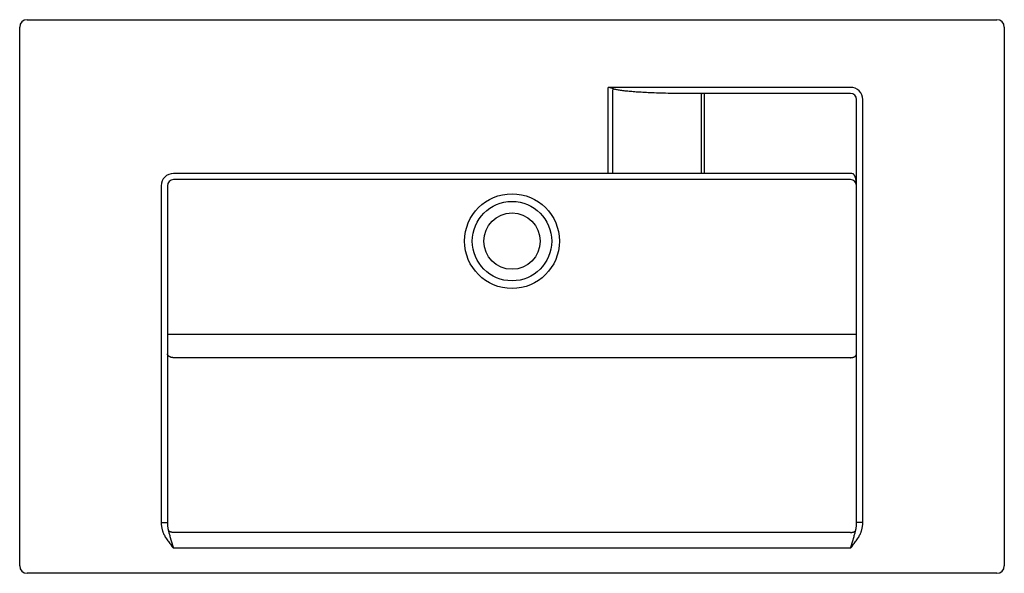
# Model space of a CAD drawing. Header units: millimetres. Extents: x -0.4 to 0.4, y -0.45 to 0.
import ezdxf

# ---------------------------------------------------------------- set-up
doc = ezdxf.new("R2010")
doc.units = ezdxf.units.MM
doc.layers.add('BLOCKS', color=3, linetype='Continuous')

msp = doc.modelspace()

# ---------------------------------------------------------------- linework, layer by layer
at = {"layer": 'BLOCKS'}
for p, q in [((-0.394, 0), (0.394, 0)), ((-0.4, -0.444), (-0.4, -0.006)), ((0.4, -0.006), (0.4, -0.444)), ((0.08045, -0.05575), (0.07801, -0.055)), ((0.07801, -0.125), (0.07801, -0.055)), ((0.275, -0.055), (0.07801, -0.055)), ((0.08237, -0.05633), (0.08045, -0.05575)), ((0.08206, -0.05695), (0.08197, -0.05713)), ((0.08215, -0.05677), (0.08206, -0.05695)), ((0.08224, -0.05659), (0.08215, -0.05677)), ((0.275, -0.06), (0.1402, -0.06)), ((0.15633, -0.125), (0.15633, -0.06)), ((0.28, -0.40857), (0.28, -0.065)), ((0.285, -0.40857), (0.285, -0.065)), ((0.275, -0.125), (-0.275, -0.125)), ((-0.285, -0.135), (-0.285, -0.40857)), ((-0.28, -0.135), (-0.28, -0.40857)), ((0.275, -0.13), (-0.275, -0.13)), ((-0.28, -0.25552), (0.28, -0.25552)), ((0.275, -0.27472), (-0.275, -0.27472)), ((-0.285, -0.40857), (-0.28, -0.40857)), ((0.285, -0.40857), (0.28, -0.40857)), ((-0.2771, -0.42274), (-0.275, -0.42962)), ((0.275, -0.41682), (-0.275, -0.41682)), ((0.275, -0.42962), (0.27683, -0.42365)), ((0.27683, -0.42365), (0.27764, -0.42097)), ((0.275, -0.42962), (-0.275, -0.42962)), ((0.394, -0.45), (-0.394, -0.45))]:
    msp.add_line(p, q, dxfattribs=at)
for points in [[(0.08197, -0.125, 0), (0.08197, -0.05713, 0)], [(0.08237, -0.05633, 0), (0.08233, -0.05642, 0), (0.08224, -0.05659, 0)], [(0.1402, -0.06, 0), (0.13779, -0.06, 0), (0.13545, -0.05998, 0), (0.13319, -0.05997, 0), (0.13099, -0.05994, 0), (0.12886, -0.05991, 0), (0.12679, -0.05987, 0), (0.12479, -0.05983, 0), (0.12285, -0.05979, 0), (0.12096, -0.05974, 0), (0.11913, -0.05968, 0), (0.11735, -0.05962, 0), (0.11563, -0.05956, 0), (0.11396, -0.0595, 0), (0.11233, -0.05943, 0), (0.11075, -0.05936, 0), (0.10922, -0.05928, 0), (0.10774, -0.0592, 0), (0.10629, -0.05913, 0), (0.10489, -0.05904, 0), (0.10354, -0.05896, 0), (0.10222, -0.05887, 0), (0.10094, -0.05878, 0), (0.0997, -0.05869, 0), (0.0985, -0.05859, 0), (0.09733, -0.0585, 0), (0.0962, -0.0584, 0), (0.0951, -0.0583, 0), (0.09403, -0.05819, 0), (0.093, -0.05809, 0), (0.09199, -0.05798, 0), (0.09102, -0.05786, 0), (0.09008, -0.05775, 0), (0.08917, -0.05763, 0), (0.08829, -0.05751, 0), (0.08745, -0.05738, 0), (0.08663, -0.05725, 0), (0.08584, -0.05712, 0), (0.08508, -0.05698, 0), (0.08436, -0.05683, 0), (0.08366, -0.05667, 0), (0.083, -0.05651, 0), (0.08237, -0.05633, 0)], [(0.15408, -0.06, 0), (0.15406, -0.06, 0), (0.15404, -0.06001, 0), (0.15402, -0.06003, 0), (0.15401, -0.06005, 0), (0.15399, -0.06008, 0), (0.15397, -0.06012, 0), (0.15395, -0.06016, 0), (0.15393, -0.06021, 0), (0.15392, -0.06027, 0), (0.1539, -0.06033, 0), (0.15388, -0.0604, 0), (0.15387, -0.06048, 0), (0.15385, -0.06056, 0), (0.15384, -0.06064, 0), (0.15382, -0.06073, 0), (0.15381, -0.06083, 0), (0.15379, -0.06093, 0), (0.15378, -0.06104, 0), (0.15377, -0.06115, 0), (0.15376, -0.06126, 0), (0.15375, -0.06138, 0), (0.15374, -0.0615, 0), (0.15373, -0.06163, 0), (0.15372, -0.06175, 0), (0.15371, -0.06189, 0), (0.15371, -0.06202, 0), (0.1537, -0.06215, 0), (0.1537, -0.06229, 0), (0.15369, -0.06243, 0), (0.15369, -0.06257, 0), (0.15369, -0.06271, 0), (0.15368, -0.06286, 0), (0.15368, -0.125, 0)], [(0.28, -0.135, 0), (0.27999, -0.13446, 0), (0.27998, -0.13394, 0), (0.27995, -0.13344, 0), (0.27992, -0.13296, 0), (0.27988, -0.13251, 0), (0.27984, -0.13207, 0), (0.27978, -0.13165, 0), (0.27973, -0.13126, 0), (0.27967, -0.13088, 0), (0.2796, -0.13051, 0), (0.27953, -0.13017, 0), (0.27946, -0.12984, 0), (0.27939, -0.12952, 0), (0.27931, -0.12922, 0), (0.27923, -0.12893, 0), (0.27915, -0.12866, 0), (0.27907, -0.1284, 0), (0.27898, -0.12815, 0), (0.2789, -0.12792, 0), (0.27881, -0.1277, 0), (0.27873, -0.12749, 0), (0.27864, -0.12729, 0), (0.27855, -0.1271, 0), (0.27846, -0.12693, 0), (0.27837, -0.12676, 0), (0.27829, -0.1266, 0), (0.2782, -0.12646, 0), (0.27811, -0.12632, 0), (0.27803, -0.1262, 0), (0.27794, -0.12608, 0), (0.27786, -0.12597, 0), (0.27778, -0.12587, 0), (0.2777, -0.12577, 0), (0.27761, -0.12568, 0), (0.27753, -0.1256, 0), (0.27745, -0.12553, 0), (0.27738, -0.12546, 0), (0.2773, -0.1254, 0), (0.27722, -0.12534, 0), (0.27715, -0.12529, 0), (0.27707, -0.12524, 0), (0.277, -0.1252, 0)], [(-0.275, -0.27472, 0), (-0.27522, -0.27472, 0), (-0.27544, -0.27471, 0), (-0.27565, -0.2747, 0), (-0.27587, -0.27467, 0), (-0.27608, -0.27465, 0), (-0.27629, -0.27461, 0), (-0.2765, -0.27458, 0), (-0.27671, -0.27453, 0), (-0.27691, -0.27448, 0), (-0.27711, -0.27442, 0), (-0.27731, -0.27436, 0), (-0.2775, -0.27429, 0), (-0.27769, -0.27422, 0), (-0.27787, -0.27414, 0), (-0.27804, -0.27406, 0), (-0.27821, -0.27397, 0), (-0.27838, -0.27388, 0), (-0.27854, -0.27379, 0), (-0.27869, -0.27369, 0), (-0.27883, -0.27358, 0), (-0.27897, -0.27347, 0), (-0.2791, -0.27336, 0), (-0.27922, -0.27324, 0), (-0.27933, -0.27312, 0), (-0.27944, -0.273, 0), (-0.27953, -0.27288, 0), (-0.27962, -0.27275, 0), (-0.2797, -0.27262, 0), (-0.27977, -0.27249, 0), (-0.27983, -0.27235, 0), (-0.27988, -0.27222, 0), (-0.27992, -0.27208, 0), (-0.27996, -0.27194, 0), (-0.27998, -0.2718, 0), (-0.28, -0.27166, 0), (-0.28, -0.27152, 0)], [(0.275, -0.27472, 0), (0.27522, -0.27472, 0), (0.27544, -0.27471, 0), (0.27565, -0.2747, 0), (0.27587, -0.27467, 0), (0.27608, -0.27465, 0), (0.27629, -0.27461, 0), (0.2765, -0.27458, 0), (0.27671, -0.27453, 0), (0.27691, -0.27448, 0), (0.27711, -0.27442, 0), (0.27731, -0.27436, 0), (0.2775, -0.27429, 0), (0.27769, -0.27422, 0), (0.27787, -0.27414, 0), (0.27804, -0.27406, 0), (0.27821, -0.27397, 0), (0.27838, -0.27388, 0), (0.27854, -0.27379, 0), (0.27869, -0.27369, 0), (0.27883, -0.27358, 0), (0.27897, -0.27347, 0), (0.2791, -0.27336, 0), (0.27922, -0.27324, 0), (0.27933, -0.27312, 0), (0.27944, -0.273, 0), (0.27953, -0.27288, 0), (0.27962, -0.27275, 0), (0.2797, -0.27262, 0), (0.27977, -0.27249, 0), (0.27983, -0.27235, 0), (0.27988, -0.27222, 0), (0.27992, -0.27208, 0), (0.27996, -0.27194, 0), (0.27998, -0.2718, 0), (0.28, -0.27166, 0), (0.28, -0.27152, 0)], [(-0.285, -0.40857, 0), (-0.28499, -0.40922, 0), (-0.28496, -0.40986, 0), (-0.28492, -0.41049, 0), (-0.28487, -0.4111, 0), (-0.2848, -0.41171, 0), (-0.28471, -0.4123, 0), (-0.28461, -0.41288, 0), (-0.2845, -0.41345, 0), (-0.28437, -0.41401, 0), (-0.28424, -0.41456, 0), (-0.28409, -0.41509, 0), (-0.28393, -0.41561, 0), (-0.28375, -0.41613, 0), (-0.28357, -0.41663, 0), (-0.28337, -0.41712, 0)], [(-0.28, -0.40857, 0), (-0.28, -0.40909, 0), (-0.27998, -0.4096, 0), (-0.27996, -0.41009, 0), (-0.27993, -0.41058, 0), (-0.2799, -0.41106, 0), (-0.27986, -0.41154, 0), (-0.27981, -0.412, 0), (-0.27975, -0.41245, 0), (-0.27969, -0.41289, 0), (-0.27962, -0.41333, 0), (-0.27954, -0.41375, 0), (-0.27946, -0.41417, 0), (-0.27938, -0.41458, 0), (-0.27928, -0.41498, 0), (-0.27918, -0.41537, 0)], [(-0.275, -0.41682, 0), (-0.27521, -0.41681, 0), (-0.27541, -0.41681, 0), (-0.27562, -0.41679, 0), (-0.27582, -0.41677, 0), (-0.27603, -0.41675, 0), (-0.27623, -0.41672, 0), (-0.27643, -0.41668, 0), (-0.27662, -0.41664, 0), (-0.27682, -0.4166, 0), (-0.27701, -0.41655, 0), (-0.27719, -0.41649, 0), (-0.27738, -0.41643, 0), (-0.27756, -0.41637, 0), (-0.27773, -0.4163, 0), (-0.2779, -0.41622, 0), (-0.27807, -0.41614, 0), (-0.27823, -0.41606, 0), (-0.27838, -0.41597, 0), (-0.27853, -0.41588, 0), (-0.27868, -0.41578, 0), (-0.27881, -0.41569, 0), (-0.27894, -0.41558, 0), (-0.27907, -0.41548, 0), (-0.27918, -0.41537, 0)], [(-0.27918, -0.41537, 0), (-0.27905, -0.41593, 0), (-0.27889, -0.41654, 0), (-0.27872, -0.41718, 0), (-0.27854, -0.41785, 0), (-0.27834, -0.41856, 0), (-0.27812, -0.41931, 0), (-0.27789, -0.42012, 0), (-0.27764, -0.42097, 0), (-0.2771, -0.42274, 0)], [(0.275, -0.41682, 0), (0.27521, -0.41681, 0), (0.27541, -0.41681, 0), (0.27562, -0.41679, 0), (0.27582, -0.41677, 0), (0.27603, -0.41675, 0), (0.27623, -0.41672, 0), (0.27643, -0.41668, 0), (0.27662, -0.41664, 0), (0.27682, -0.4166, 0), (0.27701, -0.41655, 0), (0.27719, -0.41649, 0), (0.27738, -0.41643, 0), (0.27756, -0.41637, 0), (0.27773, -0.4163, 0), (0.2779, -0.41622, 0), (0.27807, -0.41614, 0), (0.27823, -0.41606, 0), (0.27838, -0.41597, 0), (0.27853, -0.41588, 0), (0.27868, -0.41578, 0), (0.27881, -0.41569, 0), (0.27894, -0.41558, 0), (0.27907, -0.41548, 0), (0.27918, -0.41537, 0)], [(0.27764, -0.42097, 0), (0.27789, -0.42012, 0), (0.27812, -0.41931, 0), (0.27834, -0.41856, 0), (0.27854, -0.41785, 0), (0.27872, -0.41718, 0), (0.27889, -0.41654, 0), (0.27905, -0.41593, 0), (0.27918, -0.41537, 0)], [(0.27918, -0.41537, 0), (0.27928, -0.41498, 0), (0.27938, -0.41458, 0), (0.27946, -0.41417, 0), (0.27954, -0.41375, 0), (0.27962, -0.41333, 0), (0.27969, -0.41289, 0), (0.27975, -0.41245, 0), (0.27981, -0.412, 0), (0.27986, -0.41154, 0), (0.2799, -0.41106, 0), (0.27993, -0.41058, 0), (0.27996, -0.41009, 0), (0.27998, -0.4096, 0), (0.28, -0.40909, 0), (0.28, -0.40857, 0)], [(0.28337, -0.41712, 0), (0.28357, -0.41663, 0), (0.28375, -0.41613, 0), (0.28393, -0.41561, 0), (0.28409, -0.41509, 0), (0.28424, -0.41456, 0), (0.28437, -0.41401, 0), (0.2845, -0.41345, 0), (0.28461, -0.41288, 0), (0.28471, -0.4123, 0), (0.2848, -0.41171, 0), (0.28487, -0.4111, 0), (0.28492, -0.41049, 0), (0.28496, -0.40986, 0), (0.28499, -0.40922, 0), (0.285, -0.40857, 0)], [(-0.28337, -0.41712, 0), (-0.28309, -0.41776, 0), (-0.28279, -0.41842, 0), (-0.28245, -0.41909, 0), (-0.28208, -0.41978, 0), (-0.28168, -0.42049, 0), (-0.28125, -0.42122, 0), (-0.28078, -0.42197, 0), (-0.28027, -0.42274, 0), (-0.27975, -0.4235, 0), (-0.27921, -0.42426, 0), (-0.27865, -0.42501, 0), (-0.2781, -0.42574, 0), (-0.27757, -0.42643, 0), (-0.27705, -0.42709, 0), (-0.27602, -0.42837, 0)], [(0.27705, -0.42709, 0), (0.27757, -0.42643, 0), (0.2781, -0.42574, 0), (0.27865, -0.42501, 0), (0.27921, -0.42426, 0), (0.27975, -0.4235, 0), (0.28027, -0.42274, 0), (0.28078, -0.42197, 0), (0.28125, -0.42122, 0), (0.28168, -0.42049, 0), (0.28208, -0.41978, 0), (0.28245, -0.41909, 0), (0.28279, -0.41842, 0), (0.28309, -0.41776, 0), (0.28337, -0.41712, 0)], [(-0.27602, -0.42837, 0), (-0.27551, -0.429, 0), (-0.275, -0.42962, 0)], [(0.275, -0.42962, 0), (0.27551, -0.429, 0), (0.27602, -0.42837, 0), (0.27705, -0.42709, 0)]]:
    msp.add_polyline3d(points, dxfattribs=at)
for radius in [0.03851, 0.03226, 0.02288]:
    msp.add_circle((0, -0.18), radius, dxfattribs=at)
for centre, radius, start, end in [((-0.394, -0.006), 0.006, 90, 180), ((0.394, -0.006), 0.006, 0, 90), ((0.275, -0.065), 0.01, 0, 90), ((0.275, -0.065), 0.005, 0, 90), ((-0.275, -0.135), 0.01, 90, 180), ((0.275, -0.135), 0.01, 78.46304, 90), ((-0.275, -0.135), 0.005, 90, 180), ((0.275, -0.135), 0.005, 0, 90), ((-0.394, -0.444), 0.006, 180, 270), ((0.394, -0.444), 0.006, 270, 0)]:
    msp.add_arc(centre, radius, start, end, dxfattribs=at)

doc.saveas('drawing.dxf')
